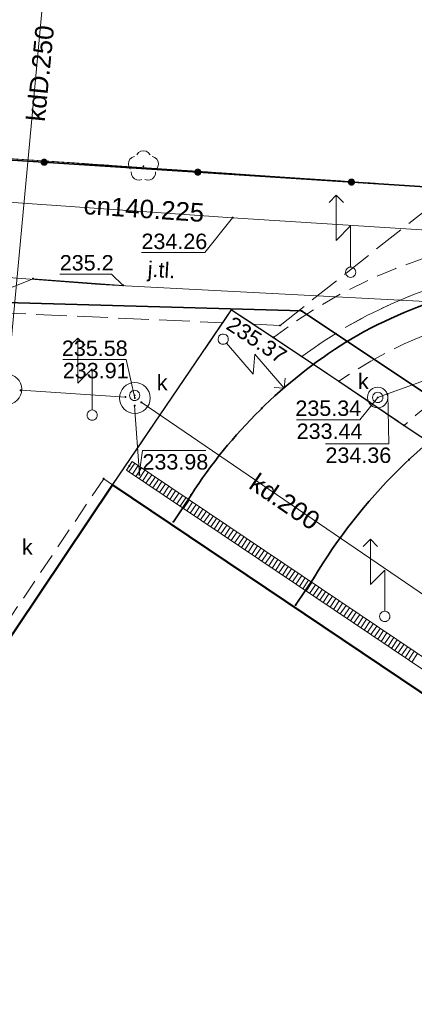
# Model space of a CAD drawing. Header units: metres. Extents: x 6603648 to 6604252, y 5739748 to 5740166.
# Tile 62 of 114: x 6603757 to 6603776, y 5740088 to 5740136. Entities that reach past the tile are written whole.
import ezdxf
from ezdxf.enums import TextEntityAlignment as Align

# ---------------------------------------------------------------- set-up
doc = ezdxf.new("R2010")
doc.units = ezdxf.units.M
for name, pattern in [('PRZER1-1', [1, 0.5, -0.5]), ('PRZER2-1', [1.5, 1, -0.5]), ('PRZER3-1', [2, 1.5, -0.5])]:
    doc.linetypes.add(name, pattern=pattern)
doc.layers.get('0').update_dxf_attribs({"linetype": 'CONTINUOUS'})
for name, color, linetype, lineweight, true_color in [('GESBZO', 7, 'CONTINUOUS', 50, 0x0a0909), ('GESDZI', 7, 'CONTINUOUS', 18, 0x008000), ('GESUZY', 7, 'CONTINUOUS', 18, 0x008000), ('GSLKOG', 7, 'CONTINUOUS', 35, 0x0a0909), ('GSLKRW', 7, 'CONTINUOUS', 25, 0x0a0909), ('GSLTTR', 7, 'CONTINUOUS', 35, 0x0a0909), ('GSPPRB', 7, 'CONTINUOUS', 18, 0x0a0909), ('GSPRDL', 7, 'CONTINUOUS', 18, 0x008000), ('GSPWPS', 7, 'CONTINUOUS', 13, 0x0a0909), ('GSPWPS_O', 7, 'CONTINUOUS', 13, 0x0a0909), ('GSSKOA', 7, 'CONTINUOUS', 18, 0x0a0909), ('GSSKOA_O', 7, 'CONTINUOUS', 18, 0x0a0909), ('GSSKOD', 7, 'CONTINUOUS', 18, 0x0a0909), ('GULCNP', 7, 'CONTINUOUS', 18, 0xd200d2), ('GULCNP_O', 7, 'CONTINUOUS', 18, 0xd200d2), ('GULENN', 1, 'CONTINUOUS', 18, 0xff0000), ('GULEOR', 1, 'CONTINUOUS', 35, 0xff0000), ('GULKDK', 7, 'CONTINUOUS', 18, 0x0a0909), ('GULKDP', 7, 'CONTINUOUS', 18, 0x803300), ('GULKDP_O', 7, 'CONTINUOUS', 18, 0x803300), ('GULWOP', 5, 'CONTINUOUS', 18, 0x0000ff), ('GUPISL', 7, 'CONTINUOUS', 18, 0x0a0909), ('GUPKSD', 7, 'CONTINUOUS', 18, 0x803300), ('GUPKWZ', 7, 'CONTINUOUS', 18, 0x0a0909), ('GUPKWZ_O', 7, 'CONTINUOUS', 18, 0x0a0909), ('GUSIKP', 7, 'CONTINUOUS', 18, 0x0a0909)]:
    doc.layers.add(name, color=color, linetype=linetype, lineweight=lineweight, true_color=true_color)
for name, color, linetype, true_color in [('GUPCSH', 7, 'CONTINUOUS', 0xd200d2), ('GUPCSH_O', 7, 'CONTINUOUS', 0xd200d2), ('GUPESH', 1, 'CONTINUOUS', 0xff0000), ('GUPESH_O', 1, 'CONTINUOUS', 0xff0000), ('GUPKSH', 7, 'CONTINUOUS', 0x803300), ('GUPKSH_O', 7, 'CONTINUOUS', 0x803300)]:
    doc.layers.add(name, color=color, linetype=linetype, true_color=true_color)
doc.styles.add('Arial', font='arial.ttf')

# ---------------------------------------------------------------- blocks, each defined once
blk = doc.blocks.new('GSPPRB0')
at = {"color": 0, "lineweight": 18}
blk.add_lwpolyline([(-0.007955, 0.0225), (0.007955, 0.0225), (0.0225, 0.007955), (0.0225, -0.007955), (0.007955, -0.0225), (-0.007955, -0.0225), (-0.0225, -0.007955), (-0.0225, 0.007955)], close=True, dxfattribs=at)
blk = doc.blocks.new('GUPESH1')
blk.add_hatch(color=0).paths.add_polyline_path([(0, 0.045), (-0.011647, 0.043467), (-0.0225, 0.038971), (-0.03182, 0.03182), (-0.038971, 0.0225), (-0.043467, 0.011647), (-0.045, 0), (-0.043467, -0.011647), (-0.038971, -0.0225), (-0.03182, -0.03182), (-0.0225, -0.038971), (-0.011647, -0.043467), (0, -0.045), (0.011647, -0.043467), (0.0225, -0.038971), (0.03182, -0.03182), (0.038971, -0.0225), (0.043467, -0.011647), (0.045, 0), (0.043467, 0.011647), (0.038971, 0.0225), (0.03182, 0.03182), (0.0225, 0.038971), (0.011647, 0.043467)])
blk = doc.blocks.new('GSPRDL1')
blk.add_hatch(color=0).paths.add_polyline_path([(-0.045, 0), (-0.042798, -0.013906), (-0.036406, -0.02645), (-0.02645, -0.036406), (-0.013906, -0.042798), (0, -0.045), (0.013906, -0.042798), (0.02645, -0.036406), (0.036406, -0.02645), (0.042798, -0.013906), (0.045, 0), (0.042798, 0.013906), (0.036406, 0.02645), (0.02645, 0.036406), (0.013906, 0.042798), (0, 0.045), (-0.013906, 0.042798), (-0.02645, 0.036406), (-0.036406, 0.02645), (-0.042798, 0.013906)])
at = {"color": 0}
for points in [[(-0.646351, 0.068773), (-0.677512, 0.194901), (-0.663766, 0.324092), (-0.606763, 0.440839), (-0.513345, 0.531129), (-0.394725, 0.584125), (-0.265141, 0.593465)], [(-0.134326, 0.635969), (-0.024001, 0.70458), (0.103115, 0.731429), (0.231763, 0.713292), (0.346501, 0.652348), (0.433559, 0.55591), (0.482485, 0.435555)], [(0.563333, 0.324277), (0.662679, 0.240553), (0.727494, 0.127956), (0.75, 0), (0.727494, -0.127956), (0.662679, -0.240553), (0.563333, -0.324277)], [(-0.265141, -0.593465), (-0.394725, -0.584125), (-0.513345, -0.531129), (-0.606763, -0.440839), (-0.663766, -0.324092), (-0.677512, -0.194901), (-0.646351, -0.068773)], [(0.482485, -0.435555), (0.433559, -0.55591), (0.346501, -0.652348), (0.231763, -0.713292), (0.103115, -0.731429), (-0.024001, -0.70458), (-0.134326, -0.635969)]]:
    blk.add_lwpolyline(points, dxfattribs=at)
blk = doc.blocks.new('GUPCSH1')
blk.add_hatch(color=0).paths.add_polyline_path([(0, 0.045), (-0.011647, 0.043467), (-0.0225, 0.038971), (-0.03182, 0.03182), (-0.038971, 0.0225), (-0.043467, 0.011647), (-0.045, 0), (-0.043467, -0.011647), (-0.038971, -0.0225), (-0.03182, -0.03182), (-0.0225, -0.038971), (-0.011647, -0.043467), (0, -0.045), (0.011647, -0.043467), (0.0225, -0.038971), (0.03182, -0.03182), (0.038971, -0.0225), (0.043467, -0.011647), (0.045, 0), (0.043467, 0.011647), (0.038971, 0.0225), (0.03182, 0.03182), (0.0225, 0.038971), (0.011647, 0.043467)])
blk = doc.blocks.new('GUPKSH1')
blk.add_hatch(color=0).paths.add_polyline_path([(0, 0.045), (-0.011647, 0.043467), (-0.0225, 0.038971), (-0.03182, 0.03182), (-0.038971, 0.0225), (-0.043467, 0.011647), (-0.045, 0), (-0.043467, -0.011647), (-0.038971, -0.0225), (-0.03182, -0.03182), (-0.0225, -0.038971), (-0.011647, -0.043467), (0, -0.045), (0.011647, -0.043467), (0.0225, -0.038971), (0.03182, -0.03182), (0.038971, -0.0225), (0.043467, -0.011647), (0.045, 0), (0.043467, 0.011647), (0.038971, 0.0225), (0.03182, 0.03182), (0.0225, 0.038971), (0.011647, 0.043467)])
blk = doc.blocks.new('GUPKSD1_1')
at = {"color": 0}
blk.add_lwpolyline([(0.5, 0), (0.482963, -0.12941), (0.433013, -0.25), (0.353553, -0.353553), (0.25, -0.433013), (0.12941, -0.482963), (0, -0.5), (-0.12941, -0.482963), (-0.25, -0.433013), (-0.353553, -0.353553), (-0.433013, -0.25), (-0.482963, -0.12941), (-0.5, 0), (-0.482963, 0.12941), (-0.433013, 0.25), (-0.353553, 0.353553), (-0.25, 0.433013), (-0.12941, 0.482963), (0, 0.5), (0.12941, 0.482963), (0.25, 0.433013), (0.353553, 0.353553), (0.433013, 0.25), (0.482963, 0.12941)], close=True, dxfattribs=at)
blk = doc.blocks.new('GUPKWZ1_1')
at = {"color": 0}
blk.add_lwpolyline([(0.25, 0), (0.241481, -0.064705), (0.216506, -0.125), (0.176777, -0.176777), (0.125, -0.216506), (0.064705, -0.241481), (0, -0.25), (-0.064705, -0.241481), (-0.125, -0.216506), (-0.176777, -0.176777), (-0.216506, -0.125), (-0.241481, -0.064705), (-0.25, 0), (-0.241481, 0.064705), (-0.216506, 0.125), (-0.176777, 0.176777), (-0.125, 0.216506), (-0.064705, 0.241481), (0, 0.25), (0.064705, 0.241481), (0.125, 0.216506), (0.176777, 0.176777), (0.216506, 0.125), (0.241481, 0.064705)], close=True, dxfattribs=at)
blk = doc.blocks.new('GUPISL1_5')
at = {"color": 0}
for points in [[(3.396745, 1.05234), (3.75, 0.7), (3.396745, 0.34766)], [(0.25, 0), (2.25, 0), (1.55, 0.7), (3.75, 0.7)]]:
    blk.add_lwpolyline(points, dxfattribs=at)
blk.add_lwpolyline([(0.25, 0), (0.241481, -0.064705), (0.216506, -0.125), (0.176777, -0.176777), (0.125, -0.216506), (0.064705, -0.241481), (0, -0.25), (-0.064705, -0.241481), (-0.125, -0.216506), (-0.176777, -0.176777), (-0.216506, -0.125), (-0.241481, -0.064705), (-0.25, 0), (-0.241481, 0.064705), (-0.216506, 0.125), (-0.176777, 0.176777), (-0.125, 0.216506), (-0.064705, 0.241481), (0, 0.25), (0.064705, 0.241481), (0.125, 0.216506), (0.176777, 0.176777), (0.216506, 0.125), (0.241481, 0.064705)], close=True, dxfattribs=at)
blk = doc.blocks.new('GSPWPS1')
blk.add_hatch(color=0).paths.add_polyline_path([(0, 0.045), (-0.011647, 0.043467), (-0.0225, 0.038971), (-0.03182, 0.03182), (-0.038971, 0.0225), (-0.043467, 0.011647), (-0.045, 0), (-0.043467, -0.011647), (-0.038971, -0.0225), (-0.03182, -0.03182), (-0.0225, -0.038971), (-0.011647, -0.043467), (0, -0.045), (0.011647, -0.043467), (0.0225, -0.038971), (0.03182, -0.03182), (0.038971, -0.0225), (0.043467, -0.011647), (0.045, 0), (0.043467, 0.011647), (0.038971, 0.0225), (0.03182, 0.03182), (0.0225, 0.038971), (0.011647, 0.043467)])
blk = doc.blocks.new('GSLKOG2')
blk.add_hatch(color=0).paths.add_polyline_path([(0, 0.175), (-0.045293, 0.169037), (-0.0875, 0.151554), (-0.123744, 0.123744), (-0.151554, 0.0875), (-0.169037, 0.045293), (-0.175, 0), (-0.169037, -0.045293), (-0.151554, -0.0875), (-0.123744, -0.123744), (-0.0875, -0.151554), (-0.045293, -0.169037), (0, -0.175), (0.045293, -0.169037), (0.0875, -0.151554), (0.123744, -0.123744), (0.151554, -0.0875), (0.169037, -0.045293), (0.175, 0), (0.169037, 0.045293), (0.151554, 0.0875), (0.123744, 0.123744), (0.0875, 0.151554), (0.045293, 0.169037)])
blk = doc.blocks.new('GULKDK2')
at = {"color": 0}
blk.add_lwpolyline([(0, 0.25), (0, -0.25)], dxfattribs=at)
blk = doc.blocks.new('GULKDK1')
at = {"color": 0}
blk.add_lwpolyline([(0, 0.25), (0, -0.25)], dxfattribs=at)

msp = doc.modelspace()

# ---------------------------------------------------------------- linework, layer by layer
at = {"layer": 'GESBZO', "color": 18, "linetype": 'Continuous', "lineweight": 50, "true_color": 0x0a0909}
msp.add_lwpolyline([(6603761.366, 5740113.074), (6603795.022, 5740090.472), (6603791.683, 5740085.493), (6603799.835, 5740079.991), (6603757.379, 5740016.708), (6603715.538, 5740044.785)], close=True, dxfattribs=at)
at = {"layer": 'GESDZI', "color": 96, "linetype": 'Continuous', "lineweight": 18, "true_color": 0x008000}
msp.add_line((6603751.71, 5740129.25), (6603802.42, 5740125.83), dxfattribs=at)
msp.add_lwpolyline([(6603967.36, 5740144.898), (6603974.25, 5740114.35), (6603945.5, 5740116.26), (6603907.39, 5740118.81), (6603870.28, 5740121.29), (6603812.44, 5740125.15), (6603802.42, 5740125.83), (6603751.71, 5740129.25), (6603733.38, 5740130.47), (6603718.41, 5740131.44), (6603715.21, 5740131.65), (6603705.45, 5740125.02), (6603703.24, 5740124.01), (6603702.62, 5740123.39), (6603701.36, 5740122.17), (6603704.324, 5740160.549)], dxfattribs=at)
at = {"layer": 'GESUZY', "color": 96, "linetype": 'PRZER1-1', "lineweight": 18, "true_color": 0x008000}
for points in [[(6603967.36, 5740144.898), (6603974.25, 5740114.35), (6603945.5, 5740116.26), (6603907.39, 5740118.81), (6603870.28, 5740121.29), (6603812.44, 5740125.15), (6603802.42, 5740125.83), (6603751.71, 5740129.25), (6603752.5, 5740141.56), (6603703.109, 5740144.81), (6603704.324, 5740160.549)], [(6603701.42, 5739966.51), (6603692.92, 5740008.31), (6603701.36, 5740122.17), (6603702.62, 5740123.39), (6603703.24, 5740124.01), (6603705.45, 5740125.02), (6603715.21, 5740131.65), (6603718.41, 5740131.44), (6603733.38, 5740130.47), (6603751.71, 5740129.25), (6603802.42, 5740125.83), (6603812.44, 5740125.15), (6603870.28, 5740121.29), (6603907.39, 5740118.81), (6603945.5, 5740116.26), (6603974.25, 5740114.35), (6604018.05, 5740111.43), (6604045.72, 5740109.58), (6604090.22, 5740106.61)]]:
    msp.add_lwpolyline(points, dxfattribs=at)
at = {"layer": 'GSLKOG', "color": 18, "linetype": 'Continuous', "lineweight": 35, "true_color": 0x0a0909}
msp.add_lwpolyline([(6603701.35, 5740122.08), (6603705.37, 5740125.01), (6603715.183, 5740131.882), (6603733.403, 5740130.394), (6603751.692, 5740129.17), (6603779.344, 5740127.384), (6603806.326, 5740125.575)], dxfattribs=at)
at = {"layer": 'GSLKRW', "color": 18, "linetype": 'Continuous', "lineweight": 25, "true_color": 0x0a0909}
msp.add_lwpolyline([(6603761.37, 5740113.08), (6603767.16, 5740121.58), (6603769.2, 5740120.24), (6603770.58, 5740119.31), (6603772.39, 5740118.11), (6603775.56, 5740115.96), (6603778, 5740114.35), (6603781.85, 5740111.72), (6603784.24, 5740110.16), (6603788.19, 5740107.47), (6603790.63, 5740105.87), (6603794.75, 5740103.06), (6603797.19, 5740101.47), (6603801.4, 5740098.6), (6603803.01, 5740099.18), (6603804.27, 5740101.79), (6603804.53, 5740101.67)], dxfattribs=at)
at = {"layer": 'GSLTTR', "color": 18, "linetype": 'Continuous', "lineweight": 35, "true_color": 0x0a0909}
for points in [[(6603764.33, 5740111.27), (6603765.19, 5740112.57, -0.111014), (6603772.73, 5740120.01, -0.128504), (6603783.46, 5740123.16, -0.065803), (6603800.5, 5740119.9), (6603810.75, 5740117.42), (6603820.55, 5740115.06), (6603832.58, 5740112.23, 0.050214), (6603845.63, 5740110), (6603857.62, 5740109.22)], [(6603770.28, 5740107.22), (6603771.18, 5740108.56, -0.127244), (6603780.55, 5740117.82, -0.128185), (6603791.59, 5740121.01), (6603800.5, 5740119.9)]]:
    msp.add_lwpolyline(points, format="xyb", dxfattribs=at)
at = {"layer": 'GSSKOA', "color": 18, "linetype": 'PRZER3-1', "lineweight": 18, "true_color": 0x0a0909}
msp.add_lwpolyline([(6603753.335, 5740129.14), (6603755.64, 5740121.45), (6603766.73, 5740120.95), (6603767.16, 5740121.58), (6603768.23, 5740120.88), (6603769.52, 5740120.82), (6603777.945, 5740127.481)], close=True, dxfattribs=at)
msp.add_lwpolyline([(6603817.44, 5740114.06, 0.211549), (6603790.63, 5740105.87), (6603788.19, 5740107.47, -0.140353), (6603806.89, 5740116.66, 0.217464), (6603784.24, 5740110.16), (6603781.85, 5740111.72, -0.133775), (6603796.53, 5740119.23, 0.224937), (6603778, 5740114.35), (6603775.56, 5740115.96, -0.118971), (6603786.25, 5740121.65, 0.180527), (6603772.39, 5740118.11), (6603770.58, 5740119.31, -0.226047), (6603789.58, 5740123.15), (6603811.38, 5740117.93)], format="xyb", dxfattribs=at)
for points in [[(6603772.39, 5740118.11, -0.180527), (6603786.25, 5740121.65, 0.118971), (6603775.56, 5740115.96)], [(6603803.8, 5740084.82), (6603803.16, 5740085.24), (6603799.742, 5740080.054), (6603791.683, 5740085.493), (6603795.022, 5740090.472), (6603761.366, 5740113.074), (6603767.16, 5740121.58), (6603769.2, 5740120.24), (6603770.58, 5740119.31), (6603772.39, 5740118.11), (6603775.56, 5740115.96), (6603778, 5740114.35), (6603781.85, 5740111.72), (6603784.24, 5740110.16), (6603788.19, 5740107.47), (6603790.63, 5740105.87), (6603794.75, 5740103.06), (6603797.19, 5740101.47), (6603801.4, 5740098.6), (6603803.01, 5740099.18), (6603804.27, 5740101.79), (6603804.53, 5740101.67, -0.037289)]]:
    msp.add_lwpolyline(points, format="xyb", close=True, dxfattribs=at)
at = {"layer": 'GSSKOD', "color": 18, "linetype": 'PRZER2-1', "lineweight": 18, "true_color": 0x0a0909}
msp.add_lwpolyline([(6603769.2, 5740120.24, -0.227586), (6603789.91, 5740124.56), (6603811.68, 5740119.36), (6603837.26, 5740113.29, 0.043343), (6603844.3, 5740112.23), (6603858.29, 5740111.26), (6603858.24, 5740109.81), (6603844.21, 5740110.76, -0.039266), (6603836.91, 5740111.86), (6603811.38, 5740117.93), (6603789.58, 5740123.15, 0.226047), (6603770.58, 5740119.31)], format="xyb", close=True, dxfattribs=at)
msp.add_lwpolyline([(6603715.538, 5740044.785), (6603761.366, 5740113.074), (6603760.932, 5740113.366), (6603723.23, 5740057.39), (6603714.64, 5740044.58), (6603715.18, 5740044.25)], close=True, dxfattribs=at)
at = {"layer": 'GULCNP', "color": 212, "linetype": 'Continuous', "lineweight": 18, "true_color": 0xd200d2}
msp.add_lwpolyline([(6603710.517, 5740093.625), (6603711.524, 5740093.486), (6603716.344, 5740129.589), (6603749.32, 5740127.305), (6603767.214, 5740126.064), (6603777.687, 5740125.398), (6603792.698, 5740124.572), (6603803.308, 5740124.244), (6603813.871, 5740123.95), (6603823.96, 5740123.353)], dxfattribs=at)
at = {"layer": 'GULENN', "color": 1, "linetype": 'Continuous', "lineweight": 18, "true_color": 0xff0000}
for points in [[(6603741.95, 5740122.684), (6603751.012, 5740122.185), (6603754.548, 5740121.916), (6603757.495, 5740123.095), (6603761.882, 5740122.773)], [(6603717.86, 5740100.08), (6603724.13, 5740116.15), (6603729.2, 5740115.86), (6603738.6, 5740115.26), (6603743.89, 5740114.82), (6603746.73, 5740114.62), (6603749.06, 5740116.54), (6603753.61, 5740120.08), (6603756.18, 5740121.94), (6603770.57, 5740121.53), (6603785.78, 5740111.4), (6603803.77, 5740099.37), (6603816.62, 5740090.76)]]:
    msp.add_lwpolyline(points, dxfattribs=at)
at = {"layer": 'GULEOR', "color": 1, "linetype": 'Continuous', "lineweight": 35, "true_color": 0xff0000}
msp.add_lwpolyline([(6603816.62, 5740090.76), (6603803.77, 5740099.37), (6603785.78, 5740111.4), (6603770.57, 5740121.53), (6603756.18, 5740121.94)], dxfattribs=at)
at = {"layer": 'GULKDK', "color": 18, "linetype": 'Continuous', "lineweight": 18, "true_color": 0x0a0909}
for points in [[(6603762.319, 5740114.198), (6603795.439, 5740091.958)], [(6603762.041, 5740113.782), (6603795.161, 5740091.542)]]:
    msp.add_lwpolyline(points, dxfattribs=at)
at = {"layer": 'GULKDP', "color": 36, "linetype": 'Continuous', "lineweight": 18, "true_color": 0x803300}
for points in [[(6603756.278, 5740118.478), (6603758.399, 5740141.347)], [(6603785.37, 5740121.31), (6603784.9, 5740121.14), (6603774.75, 5740117.49), (6603774.28, 5740117.32)], [(6603756.89, 5740117.666), (6603761.995, 5740117.339)], [(6603762.44, 5740116.919), (6603762.669, 5740113.57)], [(6603762.761, 5740117.085), (6603780.494, 5740105.004)]]:
    msp.add_lwpolyline(points, dxfattribs=at)
at = {"layer": 'GULWOP', "color": 5, "linetype": 'Continuous', "lineweight": 18, "true_color": 0x0000ff}
for points in [[(6603760.741, 5740122.81), (6603748.039, 5740123.786), (6603729.647, 5740125.197), (6603724.001, 5740125.645), (6603723.94, 5740125.65), (6603722.54, 5740125.69)], [(6603978.95, 5740109.49), (6603977.5, 5740109.7), (6603977.24, 5740109.7), (6603976.97, 5740109.64), (6603976.54, 5740109.7), (6603976.29, 5740109.7), (6603974.73, 5740109.89), (6603914.28, 5740113.485), (6603901.324, 5740114.257), (6603814.9, 5740119.98), (6603813.944, 5740120.047), (6603760.741, 5740122.81)]]:
    msp.add_lwpolyline(points, dxfattribs=at)
at = {"layer": 'GUPCSH_O', "color": 212, "linetype": 'Continuous', "lineweight": 13, "true_color": 0xd200d2, "flags": 128}
msp.add_lwpolyline([(6603767.205, 5740126.058), (6603765.852, 5740124.365), (6603762.772, 5740124.365)], dxfattribs=at)
at = {"layer": 'GUPESH_O', "color": 1, "linetype": 'Continuous', "lineweight": 13, "true_color": 0xff0000, "flags": 128}
msp.add_lwpolyline([(6603761.882, 5740122.773), (6603761.313, 5740123.322), (6603758.793, 5740123.322)], dxfattribs=at)
at = {"layer": 'GUPKSH_O', "color": 36, "linetype": 'Continuous', "lineweight": 13, "true_color": 0x803300, "flags": 128}
for points in [[(6603762.452, 5740117.291), (6603762.022, 5740119.173), (6603758.942, 5740119.173)], [(6603774.764, 5740117.499), (6603774.815, 5740115.057), (6603771.735, 5740115.057)], [(6603774.28, 5740117.325), (6603773.411, 5740116.224), (6603770.331, 5740116.224)], [(6603762.668, 5740113.574), (6603762.82, 5740114.735), (6603765.9, 5740114.735)]]:
    msp.add_lwpolyline(points, dxfattribs=at)
at = {"layer": 'GUSIKP', "color": 36, "linetype": 'Continuous', "lineweight": 18, "true_color": 0x803300}
for points in [[(6603756.189, 5740116.968, -1), (6603756.189, 5740118.468, -1)], [(6603762.452, 5740116.541, -1), (6603762.452, 5740118.041, -1)]]:
    msp.add_lwpolyline(points, format="xyb", close=True, dxfattribs=at)

# ---------------------------------------------------------------- block references
at = {"layer": 'GSLKOG', "color": 18, "linetype": 'Continuous', "lineweight": 35, "true_color": 0x0a0909, "rotation": 356.3045398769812}
for p in [(6603758.033, 5740128.761), (6603758.033, 5740128.761), (6603765.518, 5740128.277), (6603765.518, 5740128.277), (6603773.002, 5740127.794), (6603773.002, 5740127.794)]:
    msp.add_blockref('GSLKOG2', p, dxfattribs=at)
at = {"layer": 'GSPPRB', "color": 18, "linetype": 'Continuous', "lineweight": 18, "true_color": 0x0a0909, "rotation": 90}
for p in [(6603767.214, 5740126.064), (6603757.495, 5740123.095), (6603767.16, 5740121.58), (6603770.57, 5740121.53), (6603769.52, 5740120.82), (6603769.2, 5740120.24), (6603772.73, 5740120.01), (6603770.58, 5740119.31), (6603772.39, 5740118.11), (6603756.89, 5740117.666), (6603761.995, 5740117.339), (6603774.75, 5740117.49), (6603762.44, 5740116.919), (6603762.761, 5740117.085), (6603768.63, 5740116.79), (6603775.56, 5740115.96), (6603762.18, 5740113.99), (6603775.8, 5740114.29), (6603762.669, 5740113.57), (6603760.932, 5740113.366), (6603761.366, 5740113.074), (6603761.37, 5740113.08), (6603765.19, 5740112.57), (6603764.33, 5740111.27), (6603771.18, 5740108.56), (6603770.28, 5740107.22)]:
    msp.add_blockref('GSPPRB0', p, dxfattribs=at)
at = {"layer": 'GSPRDL', "color": 96, "linetype": 'Continuous', "lineweight": 18, "true_color": 0x008000, "rotation": 90}
msp.add_blockref('GSPRDL1', (6603762.866, 5740128.564), dxfattribs=at)
at = {"layer": 'GSPWPS', "color": 18, "linetype": 'Continuous', "lineweight": 13, "true_color": 0x0a0909, "rotation": 90}
msp.add_blockref('GSPWPS1', (6603767.16, 5740121.58), dxfattribs=at)
at = {"layer": 'GULKDK', "color": 18, "linetype": 'Continuous', "lineweight": 18, "true_color": 0x0a0909, "rotation": 326.1187348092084}
for name, p in [('GULKDK1', (6603762.18, 5740113.99)), ('GULKDK2', (6603762.302, 5740113.908)), ('GULKDK2', (6603762.302, 5740113.908)), ('GULKDK2', (6603762.468, 5740113.796)), ('GULKDK2', (6603762.468, 5740113.796)), ('GULKDK2', (6603762.634, 5740113.685)), ('GULKDK2', (6603762.634, 5740113.685)), ('GULKDK2', (6603762.8, 5740113.573)), ('GULKDK2', (6603762.8, 5740113.573)), ('GULKDK2', (6603762.966, 5740113.462)), ('GULKDK2', (6603762.966, 5740113.462)), ('GULKDK2', (6603763.132, 5740113.351)), ('GULKDK2', (6603763.132, 5740113.351)), ('GULKDK2', (6603763.298, 5740113.239)), ('GULKDK2', (6603763.298, 5740113.239)), ('GULKDK2', (6603763.464, 5740113.128)), ('GULKDK2', (6603763.464, 5740113.128)), ('GULKDK2', (6603763.63, 5740113.016)), ('GULKDK2', (6603763.63, 5740113.016)), ('GULKDK2', (6603763.796, 5740112.905)), ('GULKDK2', (6603763.796, 5740112.905)), ('GULKDK2', (6603763.963, 5740112.793)), ('GULKDK2', (6603763.963, 5740112.793)), ('GULKDK2', (6603764.129, 5740112.682)), ('GULKDK2', (6603764.129, 5740112.682)), ('GULKDK2', (6603764.295, 5740112.57)), ('GULKDK2', (6603764.295, 5740112.57)), ('GULKDK2', (6603764.461, 5740112.459)), ('GULKDK2', (6603764.461, 5740112.459)), ('GULKDK2', (6603764.627, 5740112.347)), ('GULKDK2', (6603764.627, 5740112.347)), ('GULKDK2', (6603764.793, 5740112.236)), ('GULKDK2', (6603764.793, 5740112.236)), ('GULKDK2', (6603764.959, 5740112.124)), ('GULKDK2', (6603764.959, 5740112.124)), ('GULKDK2', (6603765.125, 5740112.013)), ('GULKDK2', (6603765.125, 5740112.013)), ('GULKDK2', (6603765.291, 5740111.901)), ('GULKDK2', (6603765.291, 5740111.901)), ('GULKDK2', (6603765.457, 5740111.79)), ('GULKDK2', (6603765.457, 5740111.79)), ('GULKDK2', (6603765.623, 5740111.678)), ('GULKDK2', (6603765.623, 5740111.678)), ('GULKDK2', (6603765.789, 5740111.567)), ('GULKDK2', (6603765.789, 5740111.567)), ('GULKDK2', (6603765.955, 5740111.455)), ('GULKDK2', (6603765.955, 5740111.455)), ('GULKDK2', (6603766.121, 5740111.344)), ('GULKDK2', (6603766.121, 5740111.344)), ('GULKDK2', (6603766.287, 5740111.232)), ('GULKDK2', (6603766.287, 5740111.232)), ('GULKDK2', (6603766.453, 5740111.121)), ('GULKDK2', (6603766.453, 5740111.121)), ('GULKDK2', (6603766.619, 5740111.009)), ('GULKDK2', (6603766.619, 5740111.009)), ('GULKDK2', (6603766.785, 5740110.898)), ('GULKDK2', (6603766.785, 5740110.898)), ('GULKDK2', (6603766.951, 5740110.786)), ('GULKDK2', (6603766.951, 5740110.786)), ('GULKDK2', (6603767.117, 5740110.675)), ('GULKDK2', (6603767.117, 5740110.675)), ('GULKDK2', (6603767.283, 5740110.563)), ('GULKDK2', (6603767.283, 5740110.563)), ('GULKDK2', (6603767.449, 5740110.452)), ('GULKDK2', (6603767.449, 5740110.452)), ('GULKDK2', (6603767.615, 5740110.34)), ('GULKDK2', (6603767.615, 5740110.34)), ('GULKDK2', (6603767.781, 5740110.229)), ('GULKDK2', (6603767.781, 5740110.229)), ('GULKDK2', (6603767.947, 5740110.117)), ('GULKDK2', (6603767.947, 5740110.117)), ('GULKDK2', (6603768.114, 5740110.006)), ('GULKDK2', (6603768.114, 5740110.006)), ('GULKDK2', (6603768.28, 5740109.894)), ('GULKDK2', (6603768.28, 5740109.894)), ('GULKDK2', (6603768.446, 5740109.783)), ('GULKDK2', (6603768.446, 5740109.783)), ('GULKDK2', (6603768.612, 5740109.671)), ('GULKDK2', (6603768.612, 5740109.671)), ('GULKDK2', (6603768.778, 5740109.56)), ('GULKDK2', (6603768.778, 5740109.56)), ('GULKDK2', (6603768.944, 5740109.448)), ('GULKDK2', (6603768.944, 5740109.448)), ('GULKDK2', (6603769.11, 5740109.337)), ('GULKDK2', (6603769.11, 5740109.337)), ('GULKDK2', (6603769.276, 5740109.225)), ('GULKDK2', (6603769.276, 5740109.225)), ('GULKDK2', (6603769.442, 5740109.114)), ('GULKDK2', (6603769.442, 5740109.114)), ('GULKDK2', (6603769.608, 5740109.002)), ('GULKDK2', (6603769.608, 5740109.002)), ('GULKDK2', (6603769.774, 5740108.891)), ('GULKDK2', (6603769.774, 5740108.891)), ('GULKDK2', (6603769.94, 5740108.779)), ('GULKDK2', (6603769.94, 5740108.779)), ('GULKDK2', (6603770.106, 5740108.668)), ('GULKDK2', (6603770.106, 5740108.668)), ('GULKDK2', (6603770.272, 5740108.556)), ('GULKDK2', (6603770.272, 5740108.556)), ('GULKDK2', (6603770.438, 5740108.445)), ('GULKDK2', (6603770.438, 5740108.445)), ('GULKDK2', (6603770.604, 5740108.333)), ('GULKDK2', (6603770.604, 5740108.333)), ('GULKDK2', (6603770.77, 5740108.222)), ('GULKDK2', (6603770.77, 5740108.222)), ('GULKDK2', (6603770.936, 5740108.11)), ('GULKDK2', (6603770.936, 5740108.11)), ('GULKDK2', (6603771.102, 5740107.999)), ('GULKDK2', (6603771.102, 5740107.999)), ('GULKDK2', (6603771.268, 5740107.887)), ('GULKDK2', (6603771.268, 5740107.887)), ('GULKDK2', (6603771.434, 5740107.776)), ('GULKDK2', (6603771.434, 5740107.776)), ('GULKDK2', (6603771.6, 5740107.664)), ('GULKDK2', (6603771.6, 5740107.664)), ('GULKDK2', (6603771.766, 5740107.553)), ('GULKDK2', (6603771.766, 5740107.553)), ('GULKDK2', (6603771.932, 5740107.441)), ('GULKDK2', (6603771.932, 5740107.441)), ('GULKDK2', (6603772.098, 5740107.33)), ('GULKDK2', (6603772.098, 5740107.33)), ('GULKDK2', (6603772.264, 5740107.218)), ('GULKDK2', (6603772.264, 5740107.218)), ('GULKDK2', (6603772.431, 5740107.107)), ('GULKDK2', (6603772.431, 5740107.107)), ('GULKDK2', (6603772.597, 5740106.995)), ('GULKDK2', (6603772.597, 5740106.995)), ('GULKDK2', (6603772.763, 5740106.884)), ('GULKDK2', (6603772.763, 5740106.884)), ('GULKDK2', (6603772.929, 5740106.772)), ('GULKDK2', (6603772.929, 5740106.772)), ('GULKDK2', (6603773.095, 5740106.661)), ('GULKDK2', (6603773.095, 5740106.661)), ('GULKDK2', (6603773.261, 5740106.549)), ('GULKDK2', (6603773.261, 5740106.549)), ('GULKDK2', (6603773.427, 5740106.438)), ('GULKDK2', (6603773.427, 5740106.438)), ('GULKDK2', (6603773.593, 5740106.326)), ('GULKDK2', (6603773.593, 5740106.326)), ('GULKDK2', (6603773.759, 5740106.215)), ('GULKDK2', (6603773.759, 5740106.215)), ('GULKDK2', (6603773.925, 5740106.103)), ('GULKDK2', (6603773.925, 5740106.103)), ('GULKDK2', (6603774.091, 5740105.992)), ('GULKDK2', (6603774.091, 5740105.992)), ('GULKDK2', (6603774.257, 5740105.88)), ('GULKDK2', (6603774.257, 5740105.88)), ('GULKDK2', (6603774.423, 5740105.769)), ('GULKDK2', (6603774.423, 5740105.769)), ('GULKDK2', (6603774.589, 5740105.657)), ('GULKDK2', (6603774.589, 5740105.657)), ('GULKDK2', (6603774.755, 5740105.546)), ('GULKDK2', (6603774.755, 5740105.546)), ('GULKDK2', (6603774.921, 5740105.434)), ('GULKDK2', (6603774.921, 5740105.434)), ('GULKDK2', (6603775.087, 5740105.323)), ('GULKDK2', (6603775.087, 5740105.323)), ('GULKDK2', (6603775.253, 5740105.211)), ('GULKDK2', (6603775.253, 5740105.211)), ('GULKDK2', (6603775.419, 5740105.1)), ('GULKDK2', (6603775.419, 5740105.1)), ('GULKDK2', (6603775.585, 5740104.988)), ('GULKDK2', (6603775.585, 5740104.988)), ('GULKDK2', (6603775.751, 5740104.877)), ('GULKDK2', (6603775.751, 5740104.877)), ('GULKDK2', (6603775.917, 5740104.765)), ('GULKDK2', (6603775.917, 5740104.765)), ('GULKDK2', (6603776.083, 5740104.654)), ('GULKDK2', (6603776.083, 5740104.654))]:
    msp.add_blockref(name, p, dxfattribs=at)
at = {"layer": 'GUPCSH', "color": 212, "linetype": 'Continuous', "lineweight": 5, "true_color": 0xd200d2, "rotation": 90}
msp.add_blockref('GUPCSH1', (6603767.214, 5740126.064), dxfattribs=at)
at = {"layer": 'GUPESH', "color": 1, "linetype": 'Continuous', "lineweight": 5, "true_color": 0xff0000, "rotation": 90}
for p in [(6603761.882, 5740122.773), (6603761.772, 5740112.799)]:
    msp.add_blockref('GUPESH1', p, dxfattribs=at)
at = {"layer": 'GUPISL', "color": 18, "linetype": 'Continuous', "lineweight": 18, "true_color": 0x0a0909}
for p, rotation in [((6603772.96, 5740123.41), 90), ((6603766.753, 5740120.153), 310.6443151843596), ((6603760.37, 5740116.46), 90), ((6603774.62, 5740106.67), 90)]:
    msp.add_blockref('GUPISL1_5', p, dxfattribs=dict(at, rotation=rotation))
at = {"layer": 'GUPKSD', "color": 36, "linetype": 'Continuous', "lineweight": 18, "true_color": 0x803300, "rotation": 90}
msp.add_blockref('GUPKSD1_1', (6603774.28, 5740117.32), dxfattribs=at)
at = {"layer": 'GUPKSH', "color": 36, "linetype": 'Continuous', "lineweight": 5, "true_color": 0x803300, "rotation": 90}
for p in [(6603756.89, 5740117.666), (6603762.44, 5740117.42), (6603774.28, 5740117.32), (6603774.28, 5740117.32), (6603774.75, 5740117.49), (6603762.452, 5740117.291), (6603762.761, 5740117.085), (6603762.669, 5740113.57)]:
    msp.add_blockref('GUPKSH1', p, dxfattribs=at)
at = {"layer": 'GUPKWZ', "color": 18, "linetype": 'Continuous', "lineweight": 18, "true_color": 0x0a0909, "rotation": 90}
for p in [(6603762.44, 5740117.42), (6603774.28, 5740117.32)]:
    msp.add_blockref('GUPKWZ1_1', p, dxfattribs=at)

# ---------------------------------------------------------------- texts
at = {"layer": 'GSPWPS_O', "color": 18, "linetype": 'Continuous', "lineweight": 0, "true_color": 0x0a0909, "style": 'Arial'}
msp.add_text('235.37', height=0.75, rotation=326.6262, dxfattribs=at).set_placement((6603766.843, 5740120.687))
at = {"layer": 'GSSKOA_O', "color": 18, "linetype": 'Continuous', "lineweight": 0, "true_color": 0x0a0909, "style": 'Arial'}
msp.add_text('j.tl.', height=0.75, rotation=356.367, dxfattribs=at).set_placement((6603763.727, 5740123.154), align=Align.CENTER)
at = {"layer": 'GULCNP_O', "color": 212, "linetype": 'Continuous', "lineweight": 0, "true_color": 0xd200d2, "style": 'Arial'}
msp.add_text('cn140.225', height=0.9, rotation=356.2278, dxfattribs=at).set_placement((6603762.865, 5740126.047), align=Align.CENTER)
at = {"layer": 'GULKDP_O', "color": 36, "linetype": 'Continuous', "lineweight": 0, "true_color": 0x803300, "style": 'Arial'}
for s, rotation, p in [('kdD.250', 84.3689, (6603758.292, 5740133.039)), ('kd.200', 325.7345, (6603769.503, 5740111.879))]:
    msp.add_text(s, height=0.9, rotation=rotation, dxfattribs=at).set_placement(p, align=Align.CENTER)
at = {"layer": 'GUPCSH_O', "color": 212, "linetype": 'Continuous', "lineweight": 0, "true_color": 0xd200d2, "style": 'Arial'}
msp.add_text('234.26', height=0.75, rotation=360, dxfattribs=at).set_placement((6603762.772, 5740124.537))
at = {"layer": 'GUPESH_O', "color": 1, "linetype": 'Continuous', "lineweight": 0, "true_color": 0xff0000, "style": 'Arial'}
msp.add_text('235.2', height=0.75, rotation=360, dxfattribs=at).set_placement((6603758.793, 5740123.495))
at = {"layer": 'GUPKSH_O', "color": 36, "linetype": 'Continuous', "lineweight": 0, "true_color": 0x803300, "style": 'Arial'}
for s, p in [('235.58', (6603758.897, 5740119.338)), ('233.91', (6603758.942, 5740118.25)), ('235.34', (6603770.27, 5740116.422)), ('233.44', (6603770.331, 5740115.302)), ('233.98', (6603762.82, 5740113.812)), ('234.36', (6603771.735, 5740114.134))]:
    msp.add_text(s, height=0.75, rotation=360, dxfattribs=at).set_placement(p)
at = {"layer": 'GUPKWZ_O', "color": 18, "linetype": 'Continuous', "lineweight": 0, "true_color": 0x0a0909, "style": 'Arial'}
for p in [(6603764.042, 5740117.67), (6603773.839, 5740117.734), (6603757.476, 5740109.672)]:
    msp.add_text('k', height=0.75, rotation=360, dxfattribs=at).set_placement(p, align=Align.RIGHT)

doc.saveas('drawing.dxf')
